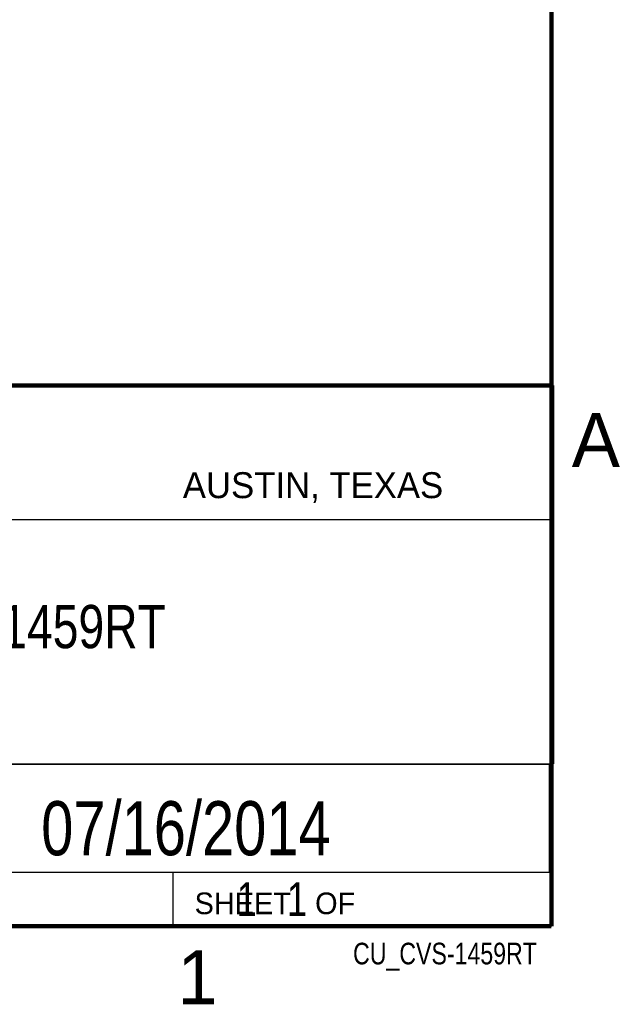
# Model space of a CAD drawing. Header units: inches. Extents: x 0 to 34, y 0 to 22.
# Tile 44 of 74: x 31 to 33.8, y 0.1 to 4.7. Entities that reach past the tile are written whole.
import ezdxf

# ---------------------------------------------------------------- set-up
doc = ezdxf.new("R2010")
doc.units = ezdxf.units.IN
doc.header["$LTSCALE"] = 1.87
doc.header["$MEASUREMENT"] = 0
doc.layers.get('0').update_dxf_attribs({"linetype": 'CONTINUOUS'})
doc.layers.add('DETAIL', color=7, linetype='CONTINUOUS')
doc.layers.add('NOTE', color=7, linetype='CONTINUOUS')
doc.styles.get("Standard").update_dxf_attribs({"font": 'txt', "width": 0.8})
doc.styles.add('TEXTSTYLE_2', font='txt')

msp = doc.modelspace()

# ---------------------------------------------------------------- linework, layer by layer
at = {"color": 2, "linetype": 'CONTINUOUS'}
for p, q in [((28.3793, 3.0003), (33.5093, 3.0003)), ((33.5093, 3.0003), (33.5093, 1.2503)), ((28.7231, 2.38), (33.5, 2.38)), ((28.3793, 1.2503), (33.5093, 1.2503)), ((30.13, 1.2499), (33.49, 1.2499)), ((33.49, 1.2499), (33.49, 0.7499)), ((28.38, 0.75), (33.5, 0.75)), ((30.13, 0.7499), (33.49, 0.7499)), ((31.75, 0.75), (33.5, 0.75)), ((31.75, 0.75), (31.75, 0.5)), ((33.5, 0.75), (33.5, 0.5)), ((32.4953, 0.5017), (33.4953, 0.5017)), ((32.4953, 0.5017), (32.4953, 0.5012)), ((32.4953, 0.5012), (33.4953, 0.5012)), ((33.4953, 0.5017), (33.4953, 0.5012)), ((31.75, 0.5), (33.5, 0.5))]:
    msp.add_line(p, q, dxfattribs=at)
at = {"color": 7, "linetype": 'CONTINUOUS', "const_width": 0.02}
for points in [[(33.5, 0.5), (33.5, 21.5)], [(25.58, 3), (33.5, 3)], [(0.5, 0.5), (33.5, 0.5)]]:
    msp.add_lwpolyline(points, dxfattribs=at)

# ---------------------------------------------------------------- texts
at = {"color": 2, "linetype": 'CONTINUOUS', "attachment_point": 1, "line_spacing_factor": 0.9, "style": 'TEXTSTYLE_2'}
for s, insert, char_height, width in [('A', (33.5939, 2.8728), 0.25, 0.25), ('AUSTIN, TEXAS', (31.7957, 2.599), 0.12, 1.56), ('SHEET   OF', (31.8499, 0.6557), 0.1, 1), ('1', (31.7706, 0.389), 0.25, 0.25)]:
    msp.add_mtext(s, dxfattribs=dict(at, insert=insert, char_height=char_height, width=width))
at = {"layer": 'DETAIL', "color": 7, "linetype": 'CONTINUOUS', "insert": (31.8125, 0.7031), "char_height": 0.15625, "width": 1.25, "attachment_point": 1, "line_spacing_factor": 0.9}
msp.add_mtext('     1   1', dxfattribs=at)
at = {"layer": 'DETAIL', "color": 2, "linetype": 'CONTINUOUS', "insert": (33.4328, 0.4236), "char_height": 0.1, "width": 1.04, "attachment_point": 3, "line_spacing_factor": 0.9}
msp.add_mtext('CU_CVS-1459RT', dxfattribs=at)
at = {"layer": 'NOTE', "color": 7, "linetype": 'CONTINUOUS', "attachment_point": 2, "line_spacing_factor": 0.9}
for s, insert, char_height, width in [('NI CVS-1459RT \\P ', (30.9443, 1.9853), 0.2, 2.24), ('07/16/2014', (31.81, 1.078), 0.25, 2)]:
    msp.add_mtext(s, dxfattribs=dict(at, insert=insert, char_height=char_height, width=width))

doc.saveas('drawing.dxf')
